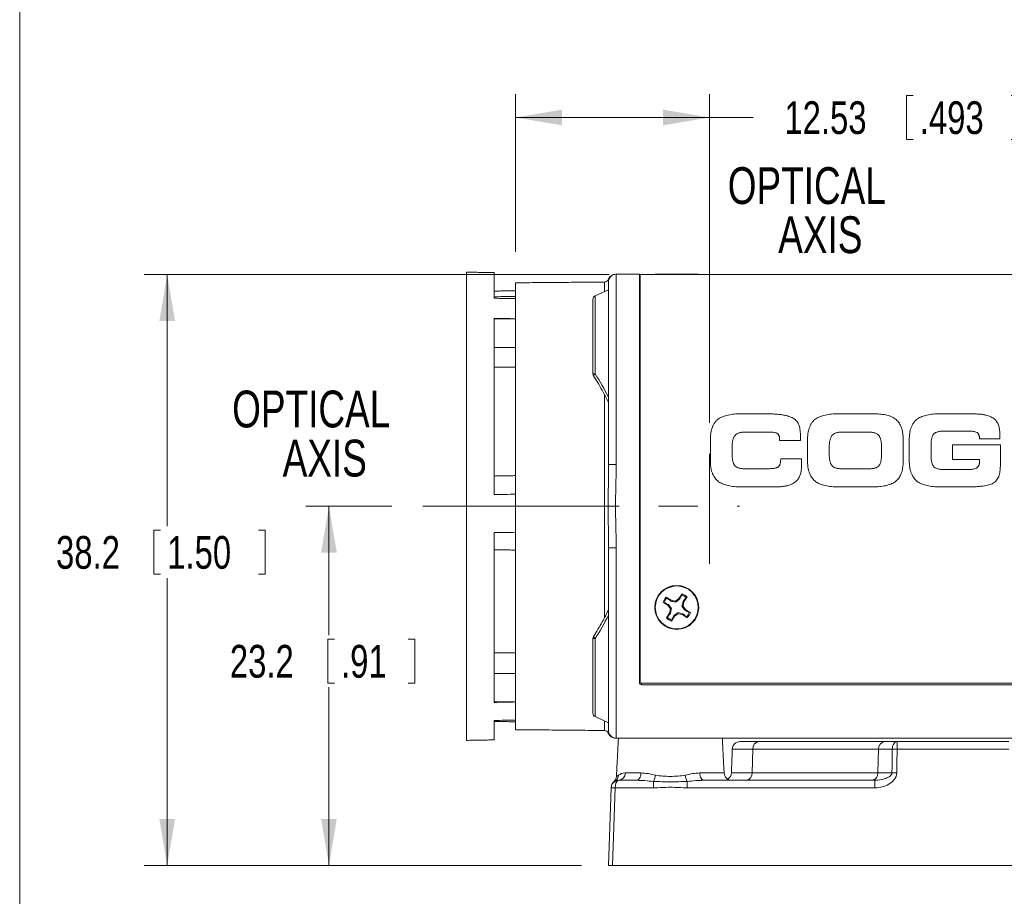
# Model space of a CAD drawing. Header units: millimetres. Extents: x 10 to 277, y 8 to 208.
# Tile 2 of 11: x 10 to 74, y 88 to 145. Entities that reach past the tile are written whole.
import ezdxf

# ---------------------------------------------------------------- set-up
doc = ezdxf.new("R2010")
doc.units = ezdxf.units.MM
doc.linetypes.add('CENTERX2', pattern=[20.32, 12.7, -2.54, 2.54, -2.54])
doc.styles.add('SLDTEXTSTYLE0', font='TXT', dxfattribs={"width": 0.75})
doc.dimstyles.new('SLDDIMSTYLE0', dxfattribs={"dimtxt": 2.116667, "dimasz": 3, "dimexe": 0, "dimexo": 0.0625, "dimgap": 0.529167, "dimtad": 0, "dimtih": 1, "dimtoh": 1, "dimrnd": 1e-09, "dimzin": 12, "dimdsep": 46, "dimtxsty": 'SLDTEXTSTYLE0', "dimsah": 1, "dimcen": 0.09, "dimadec": 0, "dimazin": 0, "dimtfac": 1, "dimtofl": 0, "dimtmove": 0, "dimatfit": 3, "dimfxl": 1, "dimtolj": 1, "dimtzin": 12, "dimarcsym": 0})
doc.dimstyles.new('SLDDIMSTYLE1', dxfattribs={"dimtxt": 2.116667, "dimasz": 3, "dimexe": 0, "dimexo": 0.0625, "dimgap": 0.529167, "dimtad": 0, "dimtih": 1, "dimtoh": 1, "dimdec": 1, "dimrnd": 1e-09, "dimzin": 12, "dimdsep": 46, "dimtxsty": 'SLDTEXTSTYLE0', "dimsah": 1, "dimcen": 0.09, "dimadec": 0, "dimazin": 0, "dimtfac": 1, "dimtdec": 1, "dimtofl": 0, "dimtmove": 0, "dimatfit": 3, "dimfxl": 1, "dimtolj": 1, "dimtzin": 12, "dimarcsym": 0})

# ---------------------------------------------------------------- blocks, each defined once
blk = doc.blocks.new('*D8')
at = {"color": 7, "linetype": 'Continuous', "lineweight": 0}
for p, q in [((42.144, 130.148), (42.144, 140.337)), ((54.674, 119.098), (54.674, 140.337)), ((67.408, 140.265), (67.408, 137.408)), ((67.408, 140.265), (67.837, 140.265)), ((74.595, 140.265), (74.166, 140.265)), ((74.595, 140.265), (74.595, 137.408)), ((42.144, 138.837), (54.674, 138.837)), ((54.674, 138.837), (57.497, 138.837)), ((67.408, 137.408), (67.837, 137.408)), ((74.595, 137.408), (74.166, 137.408))]:
    blk.add_line(p, q, dxfattribs=at)
for points in [[(42.144, 138.837), (45.144, 138.329), (45.144, 139.345)], [(54.674, 138.837), (51.674, 139.345), (51.674, 138.329)]]:
    blk.add_solid(points, dxfattribs=at)
at = {"color": 7, "linetype": 'Continuous', "lineweight": 0, "char_height": 2.1167, "attachment_point": 1, "style": 'SLDTEXTSTYLE0'}
for s, insert in [('12.53', (59.514, 139.884)), ('.493', (68.266, 139.884))]:
    blk.add_mtext(s, dxfattribs=dict(at, insert=insert))
blk = doc.blocks.new('*D9')
at = {"color": 7, "linetype": 'Continuous', "lineweight": 0}
for p, q in [((34.144, 113.7), (28.577, 113.7)), ((30.077, 113.7), (30.077, 105.367)), ((30.001, 105.115), (30.001, 102.257)), ((30.001, 105.115), (30.43, 105.115)), ((35.625, 105.115), (35.196, 105.115)), ((35.625, 105.115), (35.625, 102.257)), ((30.001, 102.257), (30.43, 102.257)), ((30.077, 90.48), (30.077, 102.005)), ((35.625, 102.257), (35.196, 102.257)), ((46.394, 90.48), (28.577, 90.48))]:
    blk.add_line(p, q, dxfattribs=at)
for points in [[(30.077, 113.7), (29.569, 110.7), (30.585, 110.7)], [(30.077, 90.48), (30.585, 93.48), (29.569, 93.48)]]:
    blk.add_solid(points, dxfattribs=at)
at = {"color": 7, "linetype": 'Continuous', "lineweight": 0, "char_height": 2.1167, "attachment_point": 1, "style": 'SLDTEXTSTYLE0'}
for s, insert in [('23.2', (23.672, 104.734)), ('.91', (30.859, 104.734))]:
    blk.add_mtext(s, dxfattribs=dict(at, insert=insert))
blk = doc.blocks.new('*D10')
at = {"color": 7, "linetype": 'Continuous', "lineweight": 0}
for p, q in [((48.194, 128.678), (18.123, 128.678)), ((19.623, 128.678), (19.623, 112.41)), ((18.765, 112.157), (18.765, 109.3)), ((18.765, 112.157), (19.194, 112.157)), ((25.953, 112.157), (25.524, 112.157)), ((25.953, 112.157), (25.953, 109.3)), ((18.765, 109.3), (19.194, 109.3)), ((19.623, 90.48), (19.623, 109.048)), ((25.953, 109.3), (25.524, 109.3)), ((46.394, 90.48), (18.123, 90.48))]:
    blk.add_line(p, q, dxfattribs=at)
for points in [[(19.623, 128.678), (19.115, 125.678), (20.131, 125.678)], [(19.623, 90.48), (20.131, 93.48), (19.115, 93.48)]]:
    blk.add_solid(points, dxfattribs=at)
at = {"color": 7, "linetype": 'Continuous', "lineweight": 0, "char_height": 2.1167, "attachment_point": 1, "style": 'SLDTEXTSTYLE0'}
for s, insert in [('38.2', (12.436, 111.776)), ('1.50', (19.623, 111.776))]:
    blk.add_mtext(s, dxfattribs=dict(at, insert=insert))
blk = doc.blocks.new('SW_NOTE_7')
at = {"color": 0, "linetype": 'Continuous', "lineweight": 0, "char_height": 2.3813, "attachment_point": 1, "style": 'SLDTEXTSTYLE0'}
for s, insert in [('OPTICAL', (0, 3.07)), ('AXIS', (3.263, -0.105))]:
    blk.add_mtext(s, dxfattribs=dict(at, insert=insert))
blk = doc.blocks.new('SW_NOTE_8')
at = {"color": 0, "linetype": 'Continuous', "lineweight": 0, "char_height": 2.3813, "attachment_point": 1, "style": 'SLDTEXTSTYLE0'}
for s, insert in [('OPTICAL', (0, 3.07)), ('AXIS', (3.263, -0.105))]:
    blk.add_mtext(s, dxfattribs=dict(at, insert=insert))

msp = doc.modelspace()

# ---------------------------------------------------------------- linework, layer by layer
at = {"color": 7, "linetype": 'Continuous', "lineweight": 15}
for p, q in [((10.088, 7.692), (10.088, 207.692)), ((38.969, 113.23), (38.969, 128.837)), ((40.747, 127.146), (40.747, 128.805)), ((48.644, 128.7), (48.644, 126.7)), ((48.644, 128.7), (50.144, 128.7)), ((50.144, 128.7), (50.144, 126.7)), ((50.194, 128.678), (97.094, 128.678)), ((50.194, 126.89), (50.194, 128.678)), ((51.172, 128.7), (52.737, 128.7)), ((52.737, 128.7), (53.94, 128.7)), ((42.144, 127.27), (42.144, 128.148)), ((47.896, 127.584), (47.896, 128.198)), ((48.144, 126.7), (48.144, 128.2)), ((47.288, 127.301), (48.144, 127.7)), ((47.288, 127.301), (47.288, 126.7)), ((42.144, 127.27), (42.144, 127.131)), ((42.144, 125.823), (42.144, 127.131)), ((47.144, 126.7), (47.144, 127.074)), ((47.144, 122.253), (47.144, 126.7)), ((47.288, 126.7), (47.288, 122.253)), ((48.144, 116.392), (48.144, 126.7)), ((48.644, 126.7), (48.644, 116.392)), ((50.144, 126.7), (50.144, 102.281)), ((50.194, 102.265), (50.194, 126.89)), ((40.747, 114.461), (40.747, 125.852)), ((42.144, 125.823), (42.144, 124.61)), ((42.144, 115.562), (42.144, 124.61)), ((40.747, 123.972), (42.144, 123.956)), ((47.144, 122.253), (47.288, 122.253)), ((47.896, 106.505), (47.896, 120.904)), ((58.348, 119.674), (56.72, 119.674)), ((65.211, 119.674), (62.996, 119.674)), ((71.66, 119.674), (69.576, 119.674)), ((57.015, 118.5), (58.547, 118.5)), ((63.287, 118.5), (64.92, 118.5)), ((69.886, 118.559), (71.418, 118.559)), ((54.734, 118.015), (54.734, 116.617)), ((59.204, 118.074), (59.204, 117.947)), ((59.204, 117.947), (60.561, 117.947)), ((61.013, 118.009), (61.013, 116.617)), ((67.194, 116.624), (67.194, 118.001)), ((67.588, 118.005), (67.588, 116.645)), ((72.129, 118.051), (73.45, 118.051)), ((73.45, 118.051), (73.45, 118.197)), ((56.138, 117.061), (56.138, 117.565)), ((62.417, 117.061), (62.417, 117.565)), ((65.79, 117.565), (65.79, 117.061)), ((68.992, 117.028), (68.992, 117.598)), ((73.474, 117.668), (70.376, 117.668)), ((70.376, 117.668), (70.376, 116.724)), ((73.474, 116.35), (73.474, 117.668)), ((60.62, 116.771), (59.275, 116.771)), ((60.62, 116.34), (60.62, 116.771)), ((70.376, 116.724), (72.129, 116.724)), ((72.129, 116.724), (72.129, 116.587)), ((48.144, 116.392), (48.644, 116.392)), ((58.449, 116.13), (56.944, 116.13)), ((64.994, 116.13), (63.214, 116.13)), ((71.393, 116.071), (69.886, 116.071)), ((42.144, 115.562), (42.144, 114.475)), ((56.722, 114.956), (58.954, 114.956)), ((62.996, 114.956), (65.211, 114.956)), ((69.576, 114.956), (71.242, 114.956)), ((42.144, 111.992), (42.144, 114.475)), ((38.969, 98.563), (38.969, 113.23)), ((40.747, 101.015), (40.747, 112.005)), ((42.144, 111.992), (42.144, 110.953)), ((42.144, 102.223), (42.144, 110.953)), ((48.144, 111.008), (48.644, 111.008)), ((48.144, 100.7), (48.144, 111.008)), ((48.644, 111.008), (48.644, 100.7)), ((52.189, 107.623), (51.879, 107.823)), ((52.169, 107.571), (52.189, 107.623)), ((52.468, 107.572), (52.189, 107.623)), ((52.7, 107.733), (52.468, 107.572)), ((52.485, 107.49), (52.468, 107.572)), ((52.901, 108.043), (52.7, 107.733)), ((52.74, 107.694), (52.7, 107.733)), ((53.019, 107.527), (53.22, 107.837)), ((51.673, 107.505), (51.983, 107.304)), ((52.022, 107.344), (51.983, 107.304)), ((51.983, 107.304), (52.144, 107.071)), ((52.144, 107.071), (52.093, 106.793)), ((52.226, 107.089), (52.144, 107.071)), ((52.886, 107.231), (52.968, 107.248)), ((52.967, 107.547), (53.019, 107.527)), ((52.968, 107.248), (53.019, 107.527)), ((53.129, 107.016), (52.968, 107.248)), ((53.09, 106.976), (53.129, 107.016)), ((53.439, 106.815), (53.129, 107.016)), ((52.093, 106.793), (51.893, 106.482)), ((52.145, 106.772), (52.093, 106.793)), ((52.211, 106.277), (52.412, 106.587)), ((52.372, 106.626), (52.412, 106.587)), ((52.412, 106.587), (52.645, 106.748)), ((52.627, 106.83), (52.645, 106.748)), ((52.645, 106.748), (52.923, 106.697)), ((52.944, 106.749), (52.923, 106.697)), ((52.923, 106.697), (53.234, 106.496)), ((47.144, 100.7), (47.144, 105.147)), ((47.288, 105.147), (47.144, 105.147)), ((47.288, 105.147), (47.288, 100.7)), ((40.747, 102.88), (42.144, 102.895)), ((42.144, 102.223), (42.144, 101.044)), ((50.194, 102.265), (97.094, 102.265)), ((50.269, 102.156), (50.269, 102.265)), ((50.269, 102.156), (97.144, 102.156)), ((42.144, 99.869), (42.144, 101.044)), ((47.144, 100.325), (47.144, 100.7)), ((47.288, 100.7), (47.288, 100.099)), ((48.144, 99.2), (48.144, 100.7)), ((48.644, 100.7), (48.644, 98.7)), ((47.288, 100.099), (48.144, 99.7)), ((40.747, 98.594), (40.747, 99.853)), ((42.144, 99.869), (42.144, 99.764)), ((42.144, 99.252), (42.144, 99.764)), ((47.896, 99.202), (47.896, 99.815)), ((48.644, 98.7), (49.447, 98.7)), ((49.447, 98.7), (54.841, 98.7)), ((54.841, 98.7), (97.144, 98.7)), ((56.646, 98.48), (57.861, 98.48)), ((57.861, 98.48), (65.991, 98.48)), ((65.991, 98.48), (66.799, 98.48)), ((66.799, 98.48), (66.799, 97.997)), ((66.799, 98.48), (74.025, 98.48)), ((57.473, 97.997), (56.147, 97.997)), ((57.473, 97.997), (57.432, 96.462)), ((65.603, 97.997), (57.473, 97.997)), ((65.603, 97.997), (65.562, 96.462)), ((66.485, 97.997), (65.603, 97.997)), ((74.025, 97.997), (66.799, 97.997)), ((49.237, 96.454), (50.24, 96.454)), ((54.048, 96.454), (55.619, 96.454)), ((56.093, 96.462), (57.432, 96.462)), ((57.432, 96.462), (65.562, 96.462)), ((65.562, 96.462), (66.468, 96.462)), ((48.144, 90.48), (48.319, 95.497)), ((48.569, 95.497), (48.394, 90.48)), ((51.052, 95.497), (48.569, 95.497)), ((48.819, 95.98), (49.967, 95.98)), ((51.052, 95.912), (51.052, 95.497)), ((53.237, 95.912), (53.237, 95.497)), ((65.368, 95.497), (53.237, 95.497)), ((54.321, 95.98), (65.368, 95.98)), ((65.368, 95.98), (65.368, 95.497)), ((48.394, 90.48), (48.144, 90.48)), ((48.394, 90.48), (102.894, 90.48))]:
    msp.add_line(p, q, dxfattribs=at)
at = {"color": 7, "linetype": 'CENTERX2', "lineweight": 0}
for p, q in [((54.674, 117.098), (54.674, 109.975)), ((36.144, 113.7), (56.606, 113.7))]:
    msp.add_line(p, q, dxfattribs=at)
at = {"color": 7, "linetype": 'Continuous', "lineweight": 15, "flags": 128}
for points in [[(47.182, 122.12), (47.18, 122.129), (47.187, 122.152), (47.209, 122.182), (47.244, 122.216), (47.288, 122.253)], [(47.288, 105.147), (47.244, 105.184), (47.209, 105.218), (47.187, 105.248), (47.18, 105.27), (47.182, 105.279)], [(66.485, 97.997), (66.493, 98.092), (66.512, 98.183), (66.542, 98.267), (66.581, 98.34), (66.628, 98.399), (66.681, 98.443), (66.739, 98.471), (66.799, 98.48)], [(50.24, 96.454), (50.233, 96.36), (50.216, 96.271), (50.19, 96.189), (50.155, 96.117), (50.115, 96.059), (50.068, 96.015), (50.019, 95.989), (49.967, 95.98)], [(54.321, 95.98), (54.27, 95.989), (54.22, 96.015), (54.174, 96.059), (54.133, 96.117), (54.099, 96.189), (54.073, 96.271), (54.055, 96.36), (54.048, 96.454)]]:
    msp.add_lwpolyline(points, dxfattribs=at)
at = {"color": 7, "linetype": 'Continuous', "lineweight": 15}
for radius in [1.425, 1.384]:
    msp.add_circle((52.556, 107.16), radius, dxfattribs=at)
for centre, radius, start, end in [((48.602, 128.2), 0.5, 90, 160.73133), ((48.644, 128.2), 0.5, 90, 180), ((47.894, 128.448), 0.25, 270.5, 340.56336), ((47.394, 127.074), 0.25, 115, 180), ((50.269, 127.808), 0.125, 180, 233.1301), ((50.189, 128.985), 2.297, 268.87579, 270.1232), ((47.394, 122.253), 0.25, 180, 212.09168), ((52.556, 107.16), 0.948, 135.60043, 158.67435), ((52.556, 107.16), 0.877, 136.2013, 158.07348), ((52.556, 107.16), 0.877, 46.2013, 68.07348), ((52.556, 107.16), 0.948, 45.60043, 68.67435), ((52.556, 107.16), 0.948, 225.60043, 248.67435), ((52.556, 107.16), 0.877, 226.2013, 248.07348), ((52.556, 107.16), 0.877, 316.2013, 338.07348), ((52.556, 107.16), 0.948, 315.60043, 338.67435), ((47.394, 105.147), 0.25, 147.90832, 180), ((50.269, 102.281), 0.125, 180, 270), ((50.189, 104.588), 2.308, 268.87977, 270.12136), ((47.394, 100.325), 0.25, 180, 245), ((47.894, 98.952), 0.25, 19.38776, 89.5), ((48.602, 99.2), 0.5, 199.25704, 270), ((48.644, 99.2), 0.5, 180, 270), ((56.646, 97.98), 0.5, 90, 178), ((57.922, 98.034), 0.45, 97.78605, 184.62838), ((66.052, 98.034), 0.45, 97.78606, 184.62837), ((66.642, 86.418), 11.581, 89.22432, 90.77568), ((48.158, 96.261), 0.5, 311.79929, 357.19469), ((48.327, 96.314), 0.468, 300.82724, 0.44472), ((48.777, 96.438), 0.46, 275.20403, 1.99683), ((50.062, 96.472), 1.137, 330.48539, 352.19871), ((54.226, 96.472), 1.137, 187.80112, 209.51501), ((56.119, 96.48), 0.5, 183, 270), ((55.593, 96.48), 0.5, 301.68591, 358), ((56.983, 96.426), 0.45, 277.786, 4.62843), ((65.113, 96.426), 0.45, 277.78605, 4.62842), ((66.624, 84.848), 11.616, 89.22997, 90.77003), ((48.819, 95.48), 0.5, 90, 178), ((48.444, 93.706), 1.796, 86.01053, 93.98947), ((48.82, 95.512), 0.5, 131.19294, 178.00855)]:
    msp.add_arc(centre, radius, start, end, dxfattribs=at)
msp.add_ellipse((48.819, 95.48), major_axis=(0, 0.5), ratio=0.5, start_param=0, end_param=1.53589, dxfattribs=at)
for points, degree in [([(40.747, 128.805), (38.969, 128.837)], 1), ([(51.172, 128.7), (51.172, 128.678)], 1), ([(53.94, 128.678), (53.94, 128.7)], 1), ([(47.896, 128.198), (42.144, 128.148)], 1), ([(42.144, 127.636), (40.747, 127.611)], 1), ([(42.144, 127.27), (40.747, 127.245)], 1), ([(40.747, 127.146), (41.213, 127.141), (41.679, 127.136), (42.144, 127.131)], 3), ([(40.747, 125.852), (41.213, 125.842), (41.679, 125.832), (42.144, 125.823)], 3), ([(40.747, 125.826), (41.213, 125.825), (41.679, 125.824), (42.144, 125.823)], 3), ([(40.747, 122.695), (41.213, 122.696), (41.679, 122.696), (42.144, 122.697)], 3), ([(47.288, 122.253), (47.593, 121.768), (47.879, 121.27), (48.144, 120.758)], 3), ([(42.144, 115.68), (40.747, 115.655)], 1), ([(40.747, 114.461), (41.213, 114.466), (41.679, 114.47), (42.144, 114.475)], 3), ([(40.747, 112.005), (41.213, 112.001), (41.679, 111.996), (42.144, 111.992)], 3), ([(40.747, 110.89), (42.144, 110.866)], 1), ([(51.923, 107.767), (51.908, 107.786), (51.893, 107.805), (51.879, 107.823)], 3), ([(51.923, 107.767), (52.005, 107.702), (52.087, 107.636), (52.169, 107.571)], 3), ([(52.74, 107.694), (52.788, 107.787), (52.836, 107.88), (52.884, 107.973)], 3), ([(52.884, 107.973), (52.889, 107.997), (52.895, 108.02), (52.901, 108.043)], 3), ([(53.163, 107.793), (53.098, 107.711), (53.033, 107.629), (52.967, 107.547)], 3), ([(53.163, 107.793), (53.182, 107.808), (53.201, 107.823), (53.22, 107.837)], 3), ([(51.743, 107.487), (51.719, 107.493), (51.696, 107.499), (51.673, 107.505)], 3), ([(52.022, 107.344), (51.929, 107.392), (51.836, 107.44), (51.743, 107.487)], 3), ([(53.09, 106.976), (53.183, 106.928), (53.277, 106.88), (53.37, 106.832)], 3), ([(48.144, 106.642), (47.879, 106.129), (47.593, 105.632), (47.288, 105.147)], 3), ([(51.949, 106.527), (51.93, 106.512), (51.911, 106.497), (51.893, 106.482)], 3), ([(51.949, 106.527), (52.014, 106.609), (52.08, 106.69), (52.145, 106.772)], 3), ([(52.229, 106.346), (52.223, 106.323), (52.217, 106.3), (52.211, 106.277)], 3), ([(52.372, 106.626), (52.324, 106.533), (52.276, 106.439), (52.229, 106.346)], 3), ([(53.189, 106.553), (53.107, 106.618), (53.026, 106.683), (52.944, 106.749)], 3), ([(53.189, 106.553), (53.204, 106.534), (53.219, 106.515), (53.234, 106.496)], 3), ([(53.37, 106.832), (53.393, 106.827), (53.416, 106.821), (53.439, 106.815)], 3), ([(40.747, 104.225), (41.213, 104.224), (41.679, 104.223), (42.144, 104.221)], 3), ([(40.747, 101.015), (41.213, 101.025), (41.679, 101.034), (42.144, 101.044)], 3), ([(40.747, 101.044), (41.213, 101.044), (41.679, 101.044), (42.144, 101.044)], 3), ([(40.747, 99.853), (41.213, 99.858), (41.679, 99.864), (42.144, 99.869)], 3), ([(40.747, 99.788), (42.144, 99.764)], 1), ([(42.144, 99.252), (47.896, 99.202)], 1), ([(48.787, 98.7), (48.658, 96.237)], 1), ([(55.619, 96.454), (55.502, 98.7)], 1), ([(38.969, 98.563), (40.747, 98.594)], 1), ([(56.147, 97.997), (56.093, 96.462)], 1), ([(66.799, 97.997), (66.793, 97.486), (66.786, 96.974), (66.78, 96.462)], 3), ([(48.796, 96.318), (48.895, 96.383), (49.041, 96.454), (49.237, 96.454)], 3), ([(50.24, 96.454), (50.539, 96.454), (50.854, 96.383), (51.189, 96.318)], 3), ([(53.1, 96.318), (53.435, 96.383), (53.748, 96.454), (54.048, 96.454)], 3), ([(48.319, 95.497), (48.319, 95.497), (48.32, 95.525), (48.32, 95.529)], 3), ([(51.052, 95.912), (50.684, 95.943), (50.322, 95.98), (49.967, 95.98)], 3), ([(54.321, 95.98), (53.966, 95.98), (53.605, 95.943), (53.237, 95.912)], 3)]:
    msp.add_open_spline(points, degree=degree, dxfattribs=at)
for points, knots in [([(48.141, 128.283), (48.14, 128.292), (48.138, 128.311), (48.135, 128.334), (48.132, 128.352), (48.13, 128.363), (48.13, 128.364), (48.13, 128.365)], [0, 0, 0, 0, 0.167732, 0.36505, 0.587656, 0.810345, 1, 1, 1, 1]), ([(47.181, 122.12), (47.189, 122.108), (47.412, 121.774), (47.736, 121.207), (48.025, 120.635), (48.137, 120.412)], [0, 0, 0, 0, 0.020994, 0.61979, 1, 1, 1, 1]), ([(56.72, 119.674), (56.644, 119.674), (56.496, 119.674), (56.281, 119.66), (56.079, 119.636), (55.889, 119.603), (55.713, 119.557), (55.55, 119.501), (55.399, 119.434), (55.308, 119.379), (55.263, 119.352)], [0, 0, 0, 0, 0.151082, 0.293316, 0.427664, 0.554564, 0.674839, 0.788313, 0.896557, 1, 1, 1, 1]), ([(60.205, 119.299), (60.186, 119.315), (60.148, 119.347), (60.083, 119.391), (60.01, 119.43), (59.929, 119.467), (59.84, 119.501), (59.744, 119.532), (59.639, 119.559), (59.527, 119.584), (59.408, 119.607), (59.279, 119.625), (59.143, 119.64), (58.999, 119.653), (58.848, 119.663), (58.689, 119.669), (58.521, 119.673), (58.407, 119.673), (58.348, 119.674)], [0, 0, 0, 0, 0.0380807, 0.0783921, 0.121395, 0.1671759, 0.216365, 0.2691323, 0.3250298, 0.3843032, 0.4475072, 0.5146483, 0.5858731, 0.6607573, 0.7393427, 0.8221226, 0.9091587, 1, 1, 1, 1]), ([(62.996, 119.674), (62.92, 119.674), (62.773, 119.674), (62.558, 119.66), (62.355, 119.637), (62.166, 119.602), (61.99, 119.557), (61.828, 119.499), (61.678, 119.434), (61.587, 119.378), (61.542, 119.351)], [0, 0, 0, 0, 0.1507168, 0.2931805, 0.427746, 0.5549616, 0.674687, 0.78797, 0.8963897, 1, 1, 1, 1]), ([(66.053, 119.611), (65.989, 119.621), (65.857, 119.641), (65.652, 119.659), (65.435, 119.672), (65.287, 119.673), (65.211, 119.674)], [0, 0, 0, 0, 0.230373, 0.473673, 0.730468, 1, 1, 1, 1]), ([(69.576, 119.674), (69.5, 119.674), (69.352, 119.674), (69.136, 119.66), (68.933, 119.637), (68.744, 119.602), (68.568, 119.556), (68.404, 119.5), (68.254, 119.432), (68.162, 119.377), (68.117, 119.35)], [0, 0, 0, 0, 0.1508566, 0.2934845, 0.4276318, 0.5544519, 0.6745469, 0.7878507, 0.8961847, 1, 1, 1, 1]), ([(72.607, 119.577), (72.576, 119.585), (72.512, 119.602), (72.411, 119.62), (72.303, 119.637), (72.188, 119.651), (72.066, 119.66), (71.937, 119.668), (71.801, 119.672), (71.707, 119.673), (71.66, 119.674)], [0, 0, 0, 0, 0.100423, 0.208507, 0.321805, 0.443315, 0.571157, 0.707463, 0.849423, 1, 1, 1, 1]), ([(55.044, 119.142), (55.028, 119.12), (54.994, 119.076), (54.951, 119.004), (54.911, 118.928), (54.888, 118.874), (54.876, 118.846)], [0, 0, 0, 0, 0.2377, 0.48507, 0.737548, 1, 1, 1, 1]), ([(55.263, 119.352), (55.243, 119.338), (55.202, 119.309), (55.144, 119.259), (55.091, 119.203), (55.06, 119.162), (55.044, 119.142)], [0, 0, 0, 0, 0.246379, 0.494601, 0.744451, 1, 1, 1, 1]), ([(60.503, 118.769), (60.49, 118.822), (60.466, 118.927), (60.399, 119.069), (60.315, 119.197), (60.242, 119.265), (60.205, 119.299)], [0, 0, 0, 0, 0.266447, 0.516518, 0.759328, 1, 1, 1, 1]), ([(61.323, 119.141), (61.306, 119.119), (61.273, 119.075), (61.23, 119.003), (61.189, 118.926), (61.167, 118.871), (61.156, 118.843)], [0, 0, 0, 0, 0.239024, 0.485507, 0.73708, 1, 1, 1, 1]), ([(61.542, 119.351), (61.501, 119.321), (61.419, 119.26), (61.355, 119.181), (61.323, 119.141)], [0, 0, 0, 0, 0.496655, 1, 1, 1, 1]), ([(66.672, 119.35), (66.628, 119.38), (66.538, 119.442), (66.388, 119.514), (66.226, 119.572), (66.111, 119.598), (66.053, 119.611)], [0, 0, 0, 0, 0.237018, 0.481045, 0.733672, 1, 1, 1, 1]), ([(67.194, 118.001), (67.193, 118.081), (67.189, 118.234), (67.163, 118.454), (67.122, 118.654), (67.066, 118.834), (66.992, 118.994), (66.902, 119.134), (66.797, 119.256), (66.713, 119.319), (66.672, 119.35)], [0, 0, 0, 0, 0.159418, 0.305636, 0.440819, 0.565604, 0.681829, 0.791275, 0.896753, 1, 1, 1, 1]), ([(67.898, 119.139), (67.882, 119.117), (67.849, 119.073), (67.805, 119.001), (67.765, 118.923), (67.742, 118.868), (67.73, 118.84)], [0, 0, 0, 0, 0.238202, 0.483837, 0.73693, 1, 1, 1, 1]), ([(68.117, 119.35), (68.077, 119.32), (67.995, 119.259), (67.931, 119.179), (67.898, 119.139)], [0, 0, 0, 0, 0.493359, 1, 1, 1, 1]), ([(73.151, 119.279), (73.118, 119.31), (73.049, 119.375), (72.92, 119.452), (72.773, 119.523), (72.664, 119.558), (72.607, 119.577)], [0, 0, 0, 0, 0.216696, 0.453236, 0.713623, 1, 1, 1, 1]), ([(73.392, 118.816), (73.381, 118.86), (73.358, 118.947), (73.304, 119.069), (73.236, 119.181), (73.18, 119.246), (73.151, 119.279)], [0, 0, 0, 0, 0.259471, 0.508654, 0.754556, 1, 1, 1, 1]), ([(54.876, 118.846), (54.865, 118.818), (54.842, 118.76), (54.812, 118.669), (54.789, 118.573), (54.768, 118.471), (54.753, 118.365), (54.742, 118.253), (54.734, 118.136), (54.734, 118.056), (54.734, 118.015)], [0, 0, 0, 0, 0.108244, 0.220143, 0.336502, 0.458263, 0.585518, 0.717499, 0.855622, 1, 1, 1, 1]), ([(56.302, 118.254), (56.318, 118.274), (56.35, 118.314), (56.413, 118.364), (56.485, 118.407), (56.57, 118.44), (56.665, 118.468), (56.772, 118.485), (56.89, 118.498), (56.972, 118.499), (57.015, 118.5)], [0, 0, 0, 0, 0.096955, 0.197516, 0.304299, 0.42014, 0.546648, 0.684295, 0.83484, 1, 1, 1, 1]), ([(58.547, 118.5), (58.596, 118.498), (58.689, 118.496), (58.821, 118.482), (58.936, 118.458), (59.003, 118.431), (59.035, 118.418)], [0, 0, 0, 0, 0.297869, 0.562064, 0.795288, 1, 1, 1, 1]), ([(59.035, 118.418), (59.048, 118.41), (59.075, 118.392), (59.109, 118.359), (59.139, 118.322), (59.163, 118.281), (59.182, 118.236), (59.194, 118.185), (59.203, 118.131), (59.204, 118.093), (59.204, 118.074)], [0, 0, 0, 0, 0.119936, 0.236441, 0.353618, 0.470527, 0.591592, 0.719201, 0.855724, 1, 1, 1, 1]), ([(60.561, 117.947), (60.562, 118.026), (60.564, 118.177), (60.555, 118.393), (60.537, 118.588), (60.514, 118.711), (60.503, 118.769)], [0, 0, 0, 0, 0.286797, 0.548163, 0.785898, 1, 1, 1, 1]), ([(61.156, 118.843), (61.145, 118.815), (61.121, 118.757), (61.092, 118.666), (61.068, 118.569), (61.048, 118.468), (61.032, 118.361), (61.022, 118.248), (61.014, 118.13), (61.013, 118.05), (61.013, 118.009)], [0, 0, 0, 0, 0.107899, 0.220471, 0.336459, 0.457833, 0.584682, 0.717319, 0.856082, 1, 1, 1, 1]), ([(62.58, 118.254), (62.596, 118.274), (62.628, 118.314), (62.69, 118.364), (62.762, 118.407), (62.846, 118.44), (62.94, 118.468), (63.047, 118.485), (63.163, 118.498), (63.245, 118.499), (63.287, 118.5)], [0, 0, 0, 0, 0.0976047, 0.1979223, 0.3054213, 0.4209393, 0.547155, 0.6845545, 0.8361075, 1, 1, 1, 1]), ([(64.92, 118.5), (64.963, 118.499), (65.046, 118.498), (65.164, 118.485), (65.271, 118.468), (65.366, 118.44), (65.451, 118.407), (65.523, 118.364), (65.586, 118.314), (65.618, 118.274), (65.633, 118.254)], [0, 0, 0, 0, 0.1650932, 0.3167501, 0.4543418, 0.5807988, 0.6965932, 0.8033341, 0.9038537, 1, 1, 1, 1]), ([(67.73, 118.84), (67.719, 118.812), (67.696, 118.754), (67.666, 118.663), (67.643, 118.566), (67.622, 118.464), (67.607, 118.356), (67.596, 118.244), (67.588, 118.126), (67.588, 118.046), (67.588, 118.005)], [0, 0, 0, 0, 0.107671, 0.220004, 0.336794, 0.457911, 0.58556, 0.717916, 0.855307, 1, 1, 1, 1]), ([(68.992, 117.598), (68.992, 117.645), (68.992, 117.734), (69, 117.861), (69.013, 117.976), (69.033, 118.08), (69.058, 118.173), (69.091, 118.253), (69.128, 118.323), (69.16, 118.361), (69.175, 118.38)], [0, 0, 0, 0, 0.169845, 0.325314, 0.466911, 0.595285, 0.71208, 0.817551, 0.9127, 1, 1, 1, 1]), ([(69.175, 118.38), (69.193, 118.395), (69.229, 118.426), (69.293, 118.463), (69.367, 118.494), (69.451, 118.519), (69.546, 118.538), (69.65, 118.552), (69.765, 118.559), (69.844, 118.559), (69.886, 118.559)], [0, 0, 0, 0, 0.091789, 0.18942, 0.296299, 0.413009, 0.541054, 0.681211, 0.833993, 1, 1, 1, 1]), ([(71.418, 118.559), (71.472, 118.56), (71.574, 118.56), (71.716, 118.543), (71.84, 118.521), (71.912, 118.491), (71.945, 118.477)], [0, 0, 0, 0, 0.301598, 0.56706, 0.798258, 1, 1, 1, 1]), ([(71.945, 118.477), (71.96, 118.468), (71.99, 118.451), (72.027, 118.414), (72.059, 118.372), (72.084, 118.322), (72.104, 118.264), (72.119, 118.199), (72.127, 118.127), (72.128, 118.077), (72.129, 118.051)], [0, 0, 0, 0, 0.105338, 0.209569, 0.31612, 0.431035, 0.55532, 0.690973, 0.837431, 1, 1, 1, 1]), ([(73.45, 118.197), (73.449, 118.253), (73.448, 118.362), (73.436, 118.522), (73.42, 118.672), (73.401, 118.769), (73.392, 118.816)], [0, 0, 0, 0, 0.269653, 0.526526, 0.769604, 1, 1, 1, 1]), ([(56.138, 117.565), (56.138, 117.601), (56.137, 117.671), (56.145, 117.773), (56.157, 117.868), (56.174, 117.958), (56.198, 118.041), (56.227, 118.118), (56.26, 118.19), (56.288, 118.233), (56.302, 118.254)], [0, 0, 0, 0, 0.149854, 0.291109, 0.425345, 0.550682, 0.671895, 0.78537, 0.894783, 1, 1, 1, 1]), ([(62.417, 117.565), (62.417, 117.601), (62.417, 117.671), (62.425, 117.773), (62.436, 117.868), (62.454, 117.958), (62.476, 118.041), (62.506, 118.118), (62.538, 118.19), (62.566, 118.233), (62.58, 118.254)], [0, 0, 0, 0, 0.1499881, 0.2913698, 0.4257252, 0.5511749, 0.6721502, 0.785727, 0.8946888, 1, 1, 1, 1]), ([(65.633, 118.254), (65.647, 118.233), (65.674, 118.19), (65.706, 118.118), (65.736, 118.041), (65.757, 117.958), (65.774, 117.868), (65.784, 117.773), (65.792, 117.671), (65.791, 117.601), (65.79, 117.565)], [0, 0, 0, 0, 0.1048018, 0.2139258, 0.3276717, 0.4484933, 0.5738869, 0.7082892, 0.8497941, 1, 1, 1, 1]), ([(54.734, 116.617), (54.734, 116.576), (54.734, 116.496), (54.742, 116.379), (54.753, 116.268), (54.768, 116.163), (54.789, 116.063), (54.812, 115.969), (54.842, 115.882), (54.865, 115.826), (54.876, 115.799)], [0, 0, 0, 0, 0.1465142, 0.2866801, 0.4195176, 0.547565, 0.6678894, 0.7838335, 0.8942516, 1, 1, 1, 1]), ([(56.296, 116.347), (56.283, 116.366), (56.255, 116.406), (56.223, 116.475), (56.195, 116.552), (56.173, 116.638), (56.156, 116.732), (56.144, 116.834), (56.137, 116.945), (56.138, 117.021), (56.138, 117.061)], [0, 0, 0, 0, 0.09487, 0.196856, 0.306232, 0.424065, 0.552649, 0.691153, 0.840124, 1, 1, 1, 1]), ([(59.275, 116.771), (59.275, 116.738), (59.275, 116.674), (59.268, 116.583), (59.255, 116.502), (59.237, 116.43), (59.213, 116.367), (59.184, 116.313), (59.147, 116.269), (59.118, 116.247), (59.104, 116.236)], [0, 0, 0, 0, 0.170719, 0.327715, 0.467002, 0.594282, 0.707881, 0.812588, 0.907914, 1, 1, 1, 1]), ([(61.013, 116.617), (61.013, 116.576), (61.014, 116.496), (61.022, 116.379), (61.032, 116.268), (61.048, 116.163), (61.069, 116.063), (61.091, 115.969), (61.121, 115.882), (61.145, 115.826), (61.156, 115.799)], [0, 0, 0, 0, 0.1465142, 0.2866801, 0.4195176, 0.547565, 0.6678894, 0.7838335, 0.8942516, 1, 1, 1, 1]), ([(62.574, 116.347), (62.561, 116.366), (62.534, 116.407), (62.501, 116.475), (62.475, 116.553), (62.451, 116.637), (62.436, 116.732), (62.423, 116.834), (62.417, 116.945), (62.417, 117.021), (62.417, 117.061)], [0, 0, 0, 0, 0.09429, 0.196377, 0.305446, 0.423714, 0.552205, 0.690847, 0.839965, 1, 1, 1, 1]), ([(65.79, 117.061), (65.79, 117.021), (65.791, 116.945), (65.785, 116.834), (65.776, 116.732), (65.76, 116.638), (65.74, 116.552), (65.714, 116.476), (65.685, 116.407), (65.659, 116.366), (65.646, 116.347)], [0, 0, 0, 0, 0.1607955, 0.3105595, 0.4495961, 0.5784904, 0.6963995, 0.8055854, 0.9065808, 1, 1, 1, 1]), ([(66.672, 115.285), (66.713, 115.317), (66.797, 115.38), (66.902, 115.5), (66.992, 115.639), (67.066, 115.799), (67.122, 115.978), (67.163, 116.176), (67.189, 116.394), (67.193, 116.545), (67.194, 116.624)], [0, 0, 0, 0, 0.103909, 0.209601, 0.31923, 0.43564, 0.560637, 0.695479, 0.841409, 1, 1, 1, 1]), ([(67.588, 116.645), (67.588, 116.603), (67.588, 116.522), (67.596, 116.403), (67.607, 116.29), (67.622, 116.183), (67.643, 116.082), (67.666, 115.986), (67.696, 115.897), (67.719, 115.84), (67.73, 115.813)], [0, 0, 0, 0, 0.146348, 0.286445, 0.420403, 0.547483, 0.668015, 0.784214, 0.89493, 1, 1, 1, 1]), ([(69.175, 116.259), (69.16, 116.277), (69.128, 116.315), (69.091, 116.384), (69.058, 116.463), (69.033, 116.554), (69.013, 116.656), (69, 116.77), (68.992, 116.895), (68.992, 116.982), (68.992, 117.028)], [0, 0, 0, 0, 0.087741, 0.183348, 0.288317, 0.404702, 0.533919, 0.675414, 0.830982, 1, 1, 1, 1]), ([(72.129, 116.587), (72.128, 116.561), (72.127, 116.512), (72.117, 116.442), (72.1, 116.38), (72.081, 116.343), (72.072, 116.326)], [0, 0, 0, 0, 0.287451, 0.546556, 0.781317, 1, 1, 1, 1]), ([(48.13, 113.895), (48.131, 113.992), (48.131, 114.179), (48.133, 114.528), (48.135, 114.942), (48.139, 115.426), (48.143, 115.909), (48.144, 116.231), (48.144, 116.392)], [0, 0, 0, 0, 0.116205, 0.224657, 0.418261, 0.611958, 0.805932, 1, 1, 1, 1]), ([(48.644, 116.392), (48.644, 115.943), (48.631, 115.495), (48.61, 114.597), (48.602, 114.148), (48.602, 113.251), (48.61, 112.802), (48.631, 111.905), (48.644, 111.456), (48.644, 111.008)], [0, 0, 0, 0, 0.25, 0.25, 0.5, 0.5, 0.75, 0.75, 1, 1, 1, 1]), ([(56.944, 116.13), (56.905, 116.129), (56.831, 116.128), (56.725, 116.138), (56.628, 116.153), (56.542, 116.177), (56.465, 116.207), (56.399, 116.247), (56.341, 116.291), (56.311, 116.328), (56.296, 116.347)], [0, 0, 0, 0, 0.1636381, 0.3135491, 0.4504037, 0.5758115, 0.6918086, 0.7989394, 0.9005518, 1, 1, 1, 1]), ([(59.104, 116.236), (59.087, 116.227), (59.052, 116.208), (58.993, 116.183), (58.924, 116.166), (58.846, 116.15), (58.759, 116.14), (58.664, 116.131), (58.559, 116.129), (58.487, 116.129), (58.449, 116.13)], [0, 0, 0, 0, 0.085314, 0.180098, 0.285277, 0.402871, 0.532896, 0.676128, 0.831231, 1, 1, 1, 1]), ([(60.566, 115.8), (60.574, 115.843), (60.591, 115.929), (60.607, 116.063), (60.618, 116.2), (60.619, 116.293), (60.62, 116.34)], [0, 0, 0, 0, 0.241357, 0.487336, 0.740577, 1, 1, 1, 1]), ([(63.214, 116.13), (63.175, 116.129), (63.102, 116.128), (62.998, 116.138), (62.902, 116.153), (62.817, 116.177), (62.74, 116.207), (62.675, 116.246), (62.617, 116.291), (62.588, 116.329), (62.574, 116.347)], [0, 0, 0, 0, 0.162785, 0.313012, 0.448759, 0.575525, 0.690343, 0.798634, 0.900327, 1, 1, 1, 1]), ([(65.646, 116.347), (65.632, 116.329), (65.602, 116.291), (65.544, 116.246), (65.478, 116.207), (65.4, 116.177), (65.313, 116.153), (65.215, 116.138), (65.108, 116.128), (65.033, 116.129), (64.994, 116.13)], [0, 0, 0, 0, 0.098803, 0.198754, 0.306302, 0.421546, 0.547384, 0.684624, 0.836133, 1, 1, 1, 1]), ([(69.886, 116.071), (69.844, 116.071), (69.765, 116.071), (69.65, 116.078), (69.546, 116.093), (69.451, 116.113), (69.367, 116.139), (69.293, 116.172), (69.228, 116.211), (69.193, 116.243), (69.175, 116.259)], [0, 0, 0, 0, 0.165159, 0.31716, 0.456768, 0.58441, 0.701243, 0.808557, 0.906326, 1, 1, 1, 1]), ([(71.672, 116.096), (71.627, 116.089), (71.535, 116.073), (71.441, 116.072), (71.393, 116.071)], [0, 0, 0, 0, 0.490685, 1, 1, 1, 1]), ([(71.902, 116.163), (71.866, 116.148), (71.792, 116.117), (71.713, 116.103), (71.672, 116.096)], [0, 0, 0, 0, 0.484566, 1, 1, 1, 1]), ([(72.072, 116.326), (72.061, 116.309), (72.039, 116.276), (71.999, 116.232), (71.953, 116.193), (71.919, 116.173), (71.902, 116.163)], [0, 0, 0, 0, 0.255125, 0.501256, 0.748114, 1, 1, 1, 1]), ([(73.35, 115.575), (73.36, 115.599), (73.381, 115.649), (73.405, 115.73), (73.426, 115.817), (73.444, 115.911), (73.457, 116.011), (73.468, 116.118), (73.473, 116.232), (73.474, 116.31), (73.474, 116.35)], [0, 0, 0, 0, 0.100481, 0.206712, 0.319567, 0.440563, 0.56772, 0.703603, 0.848379, 1, 1, 1, 1]), ([(54.876, 115.799), (54.9, 115.747), (54.946, 115.646), (55.012, 115.557), (55.044, 115.513)], [0, 0, 0, 0, 0.508873, 1, 1, 1, 1]), ([(55.044, 115.513), (55.077, 115.471), (55.141, 115.386), (55.223, 115.318), (55.263, 115.285)], [0, 0, 0, 0, 0.504849, 1, 1, 1, 1]), ([(55.263, 115.285), (55.308, 115.258), (55.4, 115.202), (55.551, 115.135), (55.714, 115.077), (55.89, 115.032), (56.079, 114.996), (56.282, 114.972), (56.498, 114.957), (56.646, 114.956), (56.722, 114.956)], [0, 0, 0, 0, 0.10377, 0.212056, 0.32551, 0.445552, 0.572429, 0.70659, 0.849195, 1, 1, 1, 1]), ([(59.81, 115.061), (59.862, 115.079), (59.962, 115.116), (60.099, 115.186), (60.219, 115.265), (60.284, 115.33), (60.316, 115.362)], [0, 0, 0, 0, 0.279068, 0.536814, 0.775301, 1, 1, 1, 1]), ([(60.316, 115.362), (60.345, 115.394), (60.403, 115.458), (60.448, 115.533), (60.471, 115.57)], [0, 0, 0, 0, 0.49774, 1, 1, 1, 1]), ([(60.471, 115.57), (60.489, 115.607), (60.525, 115.682), (60.552, 115.76), (60.566, 115.8)], [0, 0, 0, 0, 0.49439, 1, 1, 1, 1]), ([(61.156, 115.799), (61.179, 115.747), (61.225, 115.646), (61.29, 115.557), (61.323, 115.513)], [0, 0, 0, 0, 0.508266, 1, 1, 1, 1]), ([(61.323, 115.513), (61.355, 115.47), (61.419, 115.386), (61.501, 115.318), (61.542, 115.285)], [0, 0, 0, 0, 0.502843, 1, 1, 1, 1]), ([(61.542, 115.285), (61.587, 115.257), (61.678, 115.202), (61.828, 115.135), (61.99, 115.077), (62.166, 115.032), (62.355, 114.996), (62.558, 114.972), (62.773, 114.957), (62.92, 114.956), (62.996, 114.956)], [0, 0, 0, 0, 0.103543, 0.212145, 0.325355, 0.445156, 0.572402, 0.706954, 0.849366, 1, 1, 1, 1]), ([(66.053, 115.03), (66.111, 115.044), (66.226, 115.071), (66.388, 115.13), (66.537, 115.199), (66.628, 115.257), (66.672, 115.285)], [0, 0, 0, 0, 0.2683356, 0.5226921, 0.7661654, 1, 1, 1, 1]), ([(67.73, 115.813), (67.754, 115.761), (67.8, 115.658), (67.866, 115.568), (67.898, 115.523)], [0, 0, 0, 0, 0.508978, 1, 1, 1, 1]), ([(67.898, 115.523), (67.931, 115.48), (67.995, 115.394), (68.077, 115.324), (68.117, 115.289)], [0, 0, 0, 0, 0.5052216, 1, 1, 1, 1]), ([(68.117, 115.289), (68.162, 115.262), (68.254, 115.206), (68.405, 115.138), (68.568, 115.079), (68.744, 115.033), (68.934, 114.997), (69.136, 114.972), (69.352, 114.957), (69.5, 114.956), (69.576, 114.956)], [0, 0, 0, 0, 0.10397, 0.212403, 0.325948, 0.446027, 0.572777, 0.706881, 0.849345, 1, 1, 1, 1]), ([(72.944, 115.158), (72.988, 115.182), (73.074, 115.229), (73.185, 115.328), (73.28, 115.441), (73.326, 115.53), (73.35, 115.575)], [0, 0, 0, 0, 0.251866, 0.496716, 0.744319, 1, 1, 1, 1]), ([(58.954, 114.956), (58.997, 114.956), (59.08, 114.957), (59.202, 114.961), (59.318, 114.97), (59.428, 114.98), (59.532, 114.996), (59.631, 115.013), (59.723, 115.034), (59.781, 115.052), (59.81, 115.061)], [0, 0, 0, 0, 0.147976, 0.288586, 0.42305, 0.551422, 0.67306, 0.787692, 0.896917, 1, 1, 1, 1]), ([(65.211, 114.956), (65.287, 114.956), (65.435, 114.958), (65.652, 114.972), (65.857, 114.995), (65.989, 115.019), (66.053, 115.03)], [0, 0, 0, 0, 0.269131, 0.5256554, 0.7691499, 1, 1, 1, 1]), ([(71.242, 114.956), (71.336, 114.954), (71.517, 114.952), (71.78, 114.959), (72.022, 114.972), (72.244, 114.993), (72.447, 115.022), (72.631, 115.059), (72.796, 115.101), (72.896, 115.14), (72.944, 115.158)], [0, 0, 0, 0, 0.163521, 0.315329, 0.456097, 0.585466, 0.704265, 0.812732, 0.911248, 1, 1, 1, 1]), ([(48.144, 111.008), (48.144, 111.131), (48.144, 111.379), (48.141, 111.751), (48.138, 112.123), (48.135, 112.513), (48.132, 112.918), (48.13, 113.34), (48.13, 113.666), (48.13, 113.851), (48.13, 113.895)], [0, 0, 0, 0, 0.129079, 0.258196, 0.387422, 0.516685, 0.662513, 0.808395, 0.954444, 1, 1, 1, 1]), ([(52.169, 107.571), (52.217, 107.558), (52.266, 107.544), (52.369, 107.518), (52.422, 107.504), (52.485, 107.49)], [0, 0, 0, 0, 0.5, 0.5, 1, 1, 1, 1]), ([(52.485, 107.49), (52.536, 107.528), (52.579, 107.562), (52.662, 107.63), (52.702, 107.662), (52.74, 107.694)], [0, 0, 0, 0, 0.5, 0.5, 1, 1, 1, 1]), ([(48.139, 106.988), (48.009, 106.73), (47.714, 106.145), (47.372, 105.591), (47.181, 105.281)], [0, 0, 0, 0, 0.439847, 1, 1, 1, 1]), ([(52.226, 107.089), (52.188, 107.14), (52.154, 107.183), (52.086, 107.266), (52.054, 107.306), (52.022, 107.344)], [0, 0, 0, 0, 0.5, 0.5, 1, 1, 1, 1]), ([(52.145, 106.772), (52.158, 106.821), (52.172, 106.87), (52.198, 106.973), (52.212, 107.026), (52.226, 107.089)], [0, 0, 0, 0, 0.5, 0.5, 1, 1, 1, 1]), ([(52.967, 107.547), (52.954, 107.499), (52.941, 107.45), (52.914, 107.347), (52.9, 107.294), (52.886, 107.231)], [0, 0, 0, 0, 0.5, 0.5, 1, 1, 1, 1]), ([(52.886, 107.231), (52.924, 107.18), (52.959, 107.137), (53.026, 107.054), (53.058, 107.014), (53.09, 106.976)], [0, 0, 0, 0, 0.5, 0.5, 1, 1, 1, 1]), ([(52.627, 106.83), (52.576, 106.792), (52.533, 106.757), (52.45, 106.69), (52.41, 106.658), (52.372, 106.626)], [0, 0, 0, 0, 0.5, 0.5, 1, 1, 1, 1]), ([(52.944, 106.749), (52.895, 106.762), (52.846, 106.775), (52.743, 106.802), (52.69, 106.816), (52.627, 106.83)], [0, 0, 0, 0, 0.5, 0.5, 1, 1, 1, 1]), ([(48.13, 99.035), (48.13, 99.035), (48.13, 99.034), (48.13, 99.037), (48.131, 99.039)], [0, 0, 0, 0, 0.145333, 1, 1, 1, 1]), ([(48.131, 99.039), (48.131, 99.04), (48.131, 99.041), (48.133, 99.05), (48.135, 99.068), (48.139, 99.101), (48.143, 99.144), (48.144, 99.181), (48.144, 99.2)], [0, 0, 0, 0, 0.022819, 0.142731, 0.356791, 0.570956, 0.785426, 1, 1, 1, 1]), ([(66.468, 96.462), (66.472, 96.796), (66.475, 97.129), (66.479, 97.462), (66.481, 97.64), (66.483, 97.819), (66.485, 97.997)], [0, 0, 0, 0, 0.001, 0.001, 0.001, 0.001535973, 0.001535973, 0.001535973, 0.001535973]), ([(48.66, 96.236), (48.66, 96.236), (48.66, 96.236), (48.683, 96.25), (48.726, 96.273), (48.772, 96.303), (48.796, 96.318)], [0, 0, 0, 0, 0.1797326, 0.4478087, 0.722643, 1, 1, 1, 1]), ([(51.189, 96.318), (51.343, 96.287), (51.5, 96.268), (51.82, 96.242), (51.983, 96.235), (52.309, 96.235), (52.47, 96.242), (52.788, 96.268), (52.945, 96.287), (53.1, 96.318)], [0, 0, 0, 0, 0.25, 0.25, 0.5, 0.5, 0.75, 0.75, 1, 1, 1, 1]), ([(66.78, 96.462), (66.778, 96.304), (66.714, 96.155), (66.521, 95.908), (66.397, 95.81), (66.127, 95.653), (65.983, 95.596), (65.68, 95.518), (65.525, 95.497), (65.368, 95.497)], [0, 0, 0, 0, 0.25, 0.25, 0.5, 0.5, 0.75, 0.75, 1, 1, 1, 1]), ([(65.368, 95.98), (65.578, 95.98), (65.788, 96.012), (66.09, 96.11), (66.189, 96.151), (66.325, 96.238), (66.368, 96.271), (66.44, 96.353), (66.468, 96.406), (66.468, 96.462)], [0, 0, 0, 0, 0.5, 0.5, 0.75, 0.75, 0.875, 0.875, 1, 1, 1, 1]), ([(48.567, 95.912), (48.548, 95.903), (48.509, 95.887), (48.485, 95.886), (48.491, 95.887), (48.492, 95.887)], [0, 0, 0, 0, 0.467708, 0.937877, 1, 1, 1, 1]), ([(53.237, 95.912), (53.056, 95.898), (52.874, 95.893), (52.51, 95.887), (52.327, 95.887), (51.961, 95.887), (51.778, 95.887), (51.414, 95.893), (51.233, 95.898), (51.052, 95.912)], [0, 0, 0, 0, 0.25, 0.25, 0.5, 0.5, 0.75, 0.75, 1, 1, 1, 1]), ([(53.237, 95.497), (53.054, 95.497), (52.872, 95.507), (52.508, 95.523), (52.326, 95.529), (51.962, 95.529), (51.78, 95.523), (51.416, 95.507), (51.234, 95.497), (51.052, 95.497)], [0, 0, 0, 0, 0.25, 0.25, 0.5, 0.5, 0.75, 0.75, 1, 1, 1, 1])]:
    msp.add_open_spline(points, degree=3, knots=knots, dxfattribs=at)

# ---------------------------------------------------------------- block references
at = {"color": 7, "linetype": 'Continuous', "lineweight": 0}
for name, p in [('SW_NOTE_8', (55.854, 132.553)), ('SW_NOTE_7', (23.821, 118.109))]:
    msp.add_blockref(name, p, dxfattribs=at)

# ---------------------------------------------------------------- dimensions: what is measured, and where the dimension line sits
dim = msp.add_linear_dim(base=(54.674, 138.837), p1=(42.144, 128.148), p2=(54.674, 117.098), dimstyle='SLDDIMSTYLE0', dxfattribs=at)
dim.commit()
dim.dimension.update_dxf_attribs({"geometry": '*D8', "text_midpoint": (67.484, 138.837), "dimtype": 160})
for base, p2, picture, middle in [((19.623, 128.678), (50.194, 128.678), '*D10', (19.623, 110.729)), ((30.077, 113.7), (36.144, 113.7), '*D9', (30.077, 103.686))]:
    dim = msp.add_linear_dim(base=base, p1=(48.394, 90.48), p2=p2, angle=90, dimstyle='SLDDIMSTYLE1', dxfattribs=at)
    dim.commit()
    dim.dimension.update_dxf_attribs({"geometry": picture, "text_midpoint": middle, "dimtype": 160})

doc.saveas('drawing.dxf')
